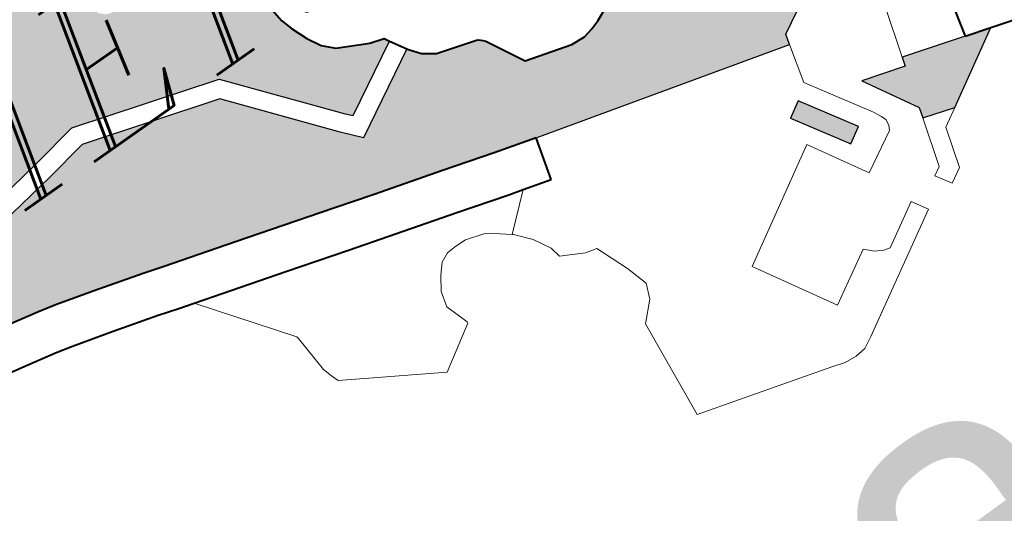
# Model space of a CAD drawing. Header units: metres. Extents: x 149090 to 149776, y 485756 to 486362.
# Tile 26 of 82: x 149591.32 to 149599.08, y 486278.28 to 486282.17. Entities that reach past the tile are written whole.
import ezdxf
from ezdxf.enums import TextEntityAlignment as Align

# ---------------------------------------------------------------- set-up
doc = ezdxf.new("R2010")
doc.units = ezdxf.units.M
doc.header["$MEASUREMENT"] = 0
for name, color, linetype, lineweight in [('WVB-alg-onderhoek', 7, 'Continuous', 30), ('WVB-pen-brm-dik 018', 6, 'Continuous', 13), ('WVB-pen-dik 035', 1, 'Continuous', 40), ('WVB-raster-20%', 254, 'Continuous', 30), ('WVB-raster-60%', 253, 'Continuous', 30), ('WVB-tekst-dik 035', 1, 'Continuous', 40), ('WVB-tekst-dik 050', 1, 'Continuous', 53)]:
    doc.layers.add(name, color=color, linetype=linetype, lineweight=lineweight)
doc.styles.add('1 200   cursief   0.18', font='ITALICS.shx', dxfattribs={"height": 0.36})
doc.styles.add('Style-WORKING', font='WORKING.shx')

# ---------------------------------------------------------------- blocks, each defined once
blk = doc.blocks.new('INZET')
at = {"layer": 'WVB-raster-20%', "extrusion": (0, 0, -1)}
for points in [[(0.099983, -0.109486), (0.098837, -0.108854), (0.098884, -0.108773), (0.099111, -0.108702), (0.099596, -0.108459), (0.099758, -0.108288), (0.099879, -0.108067), (0.099987, -0.107799), (0.10004, -0.107614), (0.100083, -0.107221), (0.100148, -0.106493), (0.100287, -0.1065), (0.102246, -0.105937), (0.102332, -0.105851), (0.102405, -0.105704), (0.102405, -0.105555), (0.102272, -0.10504), (0.101782, -0.103357), (0.101681, -0.103196), (0.101545, -0.103005), (0.101434, -0.102882), (0.10226, -0.102032), (0.10257, -0.102041), (0.104395, -0.102431), (0.104461, -0.102474), (0.104943, -0.104407), (0.105264, -0.104745), (0.1062, -0.105041), (0.106379, -0.105501), (0.106308, -0.105738), (0.105317, -0.107353), (0.104501, -0.107225), (0.103719, -0.107088), (0.101377, -0.107796), (0.10007, -0.109387)], [(0.093717, -0.112529), (0.093672, -0.112365), (0.093141, -0.112071), (0.092603, -0.112241), (0.092491, -0.112427), (0.092287, -0.111757), (0.091932, -0.111865), (0.091629, -0.112396), (0.091395, -0.111956), (0.091244, -0.111804), (0.091751, -0.110873), (0.092224, -0.111135), (0.092422, -0.111198), (0.092597, -0.111208), (0.092821, -0.111199), (0.092985, -0.11117), (0.095538, -0.110451), (0.09571, -0.110368), (0.095969, -0.110484), (0.096119, -0.110536), (0.096287, -0.110569), (0.096518, -0.110554), (0.097269, -0.11034), (0.097597, -0.109732), (0.09763, -0.109694), (0.097679, -0.10965), (0.097711, -0.109633), (0.098345, -0.10944), (0.098541, -0.109306), (0.098672, -0.109136), (0.098685, -0.109113), (0.100051, -0.109866), (0.100299, -0.10958), (0.101551, -0.108056), (0.103738, -0.107396), (0.104452, -0.107521), (0.105468, -0.10768), (0.106584, -0.105862), (0.106601, -0.105806), (0.10859, -0.106894), (0.107554, -0.108838), (0.107507, -0.108845), (0.107232, -0.108885), (0.10668, -0.108983), (0.106407, -0.109035), (0.105823, -0.109156), (0.105523, -0.109228), (0.104852, -0.109409), (0.10411, -0.109616), (0.10379, -0.109715), (0.103234, -0.109874), (0.102647, -0.110045), (0.102074, -0.110212), (0.101075, -0.110505), (0.100429, -0.110691), (0.099335, -0.111004), (0.098507, -0.111245), (0.097828, -0.111431)]]:
    blk.add_hatch(color=256, dxfattribs=at).paths.add_polyline_path(points)
at = {"layer": 'WVB-raster-20%'}
for points in [[(-0.09383, -0.114369), (-0.094375, -0.113489), (-0.094116, -0.113337), (-0.093572, -0.114216)], [(-0.092159, -0.114844), (-0.092669, -0.114689), (-0.092619, -0.114522), (-0.093117, -0.113657), (-0.092423, -0.11386), (-0.092381, -0.113721), (-0.09138, -0.11402), (-0.09097, -0.11414)]]:
    blk.add_hatch(color=256, dxfattribs=at).paths.add_polyline_path(points)
at = {"layer": 'WVB-pen-brm-dik 018'}
for p, q in [((-0.103719, -0.107088), (-0.104501, -0.107225)), ((-0.101377, -0.107796), (-0.103719, -0.107088)), ((-0.104501, -0.107225), (-0.105317, -0.107353)), ((-0.104452, -0.107521), (-0.103738, -0.107396)), ((-0.103738, -0.107396), (-0.101551, -0.108056)), ((-0.105468, -0.10768), (-0.104452, -0.107521)), ((-0.10007, -0.109387), (-0.101377, -0.107796)), ((-0.101551, -0.108056), (-0.100299, -0.10958)), ((-0.098837, -0.108854), (-0.099983, -0.109486)), ((-0.098685, -0.109113), (-0.098837, -0.108854)), ((-0.100051, -0.109866), (-0.098685, -0.109113)), ((-0.099983, -0.109486), (-0.10007, -0.109387)), ((-0.106542, -0.109721), (-0.106806, -0.109672)), ((-0.105975, -0.109839), (-0.106542, -0.109721)), ((-0.100299, -0.10958), (-0.100051, -0.109866)), ((-0.105696, -0.109906), (-0.105975, -0.109839)), ((-0.105038, -0.110084), (-0.105696, -0.109906)), ((-0.104308, -0.110288), (-0.105038, -0.110084)), ((-0.103983, -0.110388), (-0.104308, -0.110288)), ((-0.103738, -0.110458), (-0.103983, -0.110388)), ((-0.102721, -0.111825), (-0.103738, -0.110458)), ((-0.103738, -0.110458), (-0.102721, -0.111825)), ((-0.103428, -0.110547), (-0.103738, -0.110458)), ((-0.102842, -0.110717), (-0.103428, -0.110547)), ((-0.10227, -0.110883), (-0.102842, -0.110717)), ((-0.10127, -0.111177), (-0.10227, -0.110883)), ((-0.100622, -0.111364), (-0.10127, -0.111177)), ((-0.099529, -0.111676), (-0.100622, -0.111364)), ((-0.097828, -0.111431), (-0.098013, -0.112106)), ((-0.093717, -0.112529), (-0.097828, -0.111431)), ((-0.098698, -0.111919), (-0.099529, -0.111676)), ((-0.102715, -0.111865), (-0.102721, -0.111825)), ((-0.102721, -0.111825), (-0.102715, -0.111865)), ((-0.102675, -0.112491), (-0.102715, -0.111865)), ((-0.102715, -0.111865), (-0.102675, -0.112491)), ((-0.099015, -0.112463), (-0.098464, -0.111983)), ((-0.098464, -0.111983), (-0.099015, -0.112463)), ((-0.098464, -0.111983), (-0.098698, -0.111919)), ((-0.098013, -0.112106), (-0.098464, -0.111983)), ((-0.100169, -0.112186), (-0.100305, -0.112338)), ((-0.100305, -0.112338), (-0.100169, -0.112186)), ((-0.100016, -0.112114), (-0.100169, -0.112186)), ((-0.100169, -0.112186), (-0.100016, -0.112114)), ((-0.099848, -0.112098), (-0.100016, -0.112114)), ((-0.100016, -0.112114), (-0.099848, -0.112098)), ((-0.099664, -0.112106), (-0.099848, -0.112098)), ((-0.099848, -0.112098), (-0.099664, -0.112106)), ((-0.099375, -0.112194), (-0.099664, -0.112106)), ((-0.099664, -0.112106), (-0.099375, -0.112194)), ((-0.099249, -0.112282), (-0.099375, -0.112194)), ((-0.099375, -0.112194), (-0.099249, -0.112282)), ((-0.093141, -0.112071), (-0.093672, -0.112365)), ((-0.100305, -0.112338), (-0.100449, -0.112555)), ((-0.100449, -0.112555), (-0.100305, -0.112338)), ((-0.099015, -0.112463), (-0.099249, -0.112282)), ((-0.099249, -0.112282), (-0.099015, -0.112463)), ((-0.093672, -0.112365), (-0.093717, -0.112529)), ((-0.102627, -0.112643), (-0.102675, -0.112491)), ((-0.102675, -0.112491), (-0.102627, -0.112643)), ((-0.099, -0.112474), (-0.099015, -0.112463)), ((-0.099015, -0.112463), (-0.099, -0.112474)), ((-0.098792, -0.112715), (-0.099, -0.112474)), ((-0.099, -0.112474), (-0.098792, -0.112715)), ((-0.102587, -0.112764), (-0.102627, -0.112643)), ((-0.102627, -0.112643), (-0.102587, -0.112764)), ((-0.100449, -0.112555), (-0.100514, -0.112803)), ((-0.100514, -0.112803), (-0.100449, -0.112555)), ((-0.093717, -0.112529), (-0.093876, -0.113154)), ((-0.093876, -0.113154), (-0.093717, -0.112529)), ((-0.101107, -0.113645), (-0.102587, -0.112764)), ((-0.102587, -0.112764), (-0.101107, -0.113645)), ((-0.100514, -0.112803), (-0.100393, -0.11318)), ((-0.100393, -0.11318), (-0.100514, -0.112803)), ((-0.098639, -0.112995), (-0.098792, -0.112715)), ((-0.098792, -0.112715), (-0.098639, -0.112995)), ((-0.092381, -0.113721), (-0.092141, -0.11291)), ((-0.092141, -0.11291), (-0.092381, -0.113721)), ((-0.098607, -0.113172), (-0.098639, -0.112995)), ((-0.098639, -0.112995), (-0.098607, -0.113172)), ((-0.100393, -0.113204), (-0.101107, -0.113645)), ((-0.101107, -0.113645), (-0.100393, -0.113204)), ((-0.100393, -0.11318), (-0.100393, -0.113204)), ((-0.100393, -0.113204), (-0.100393, -0.11318)), ((-0.098239, -0.113364), (-0.098607, -0.113172)), ((-0.098607, -0.113172), (-0.098239, -0.113364)), ((-0.093876, -0.113154), (-0.09325, -0.114166)), ((-0.09325, -0.114166), (-0.093876, -0.113154)), ((-0.098054, -0.113412), (-0.098239, -0.113364)), ((-0.098239, -0.113364), (-0.098054, -0.113412)), ((-0.097838, -0.113949), (-0.098054, -0.113412)), ((-0.098054, -0.113412), (-0.097838, -0.113949)), ((-0.094375, -0.113489), (-0.094116, -0.113337)), ((-0.094116, -0.113337), (-0.093572, -0.114216)), ((-0.09138, -0.11402), (-0.091213, -0.11334)), ((-0.09383, -0.114369), (-0.094375, -0.113489)), ((-0.092619, -0.114522), (-0.093117, -0.113657)), ((-0.093117, -0.113657), (-0.092423, -0.11386)), ((-0.092423, -0.11386), (-0.092381, -0.113721)), ((-0.092381, -0.113721), (-0.09138, -0.11402)), ((-0.097734, -0.114307), (-0.097838, -0.113949)), ((-0.097838, -0.113949), (-0.097734, -0.114307)), ((-0.094403, -0.113981), (-0.096215, -0.115055)), ((-0.096215, -0.115055), (-0.094403, -0.113981)), ((-0.093856, -0.114909), (-0.094403, -0.113981)), ((-0.094403, -0.113981), (-0.093856, -0.114909)), ((-0.093572, -0.114216), (-0.09383, -0.114369)), ((-0.09325, -0.114166), (-0.093187, -0.114293)), ((-0.093187, -0.114293), (-0.09325, -0.114166)), ((-0.09097, -0.11414), (-0.092159, -0.114844)), ((-0.090823, -0.114183), (-0.09097, -0.11414)), ((-0.090085, -0.114401), (-0.090823, -0.114183)), ((-0.09783, -0.114548), (-0.097734, -0.114307)), ((-0.097734, -0.114307), (-0.09783, -0.114548)), ((-0.093187, -0.114293), (-0.093155, -0.114382)), ((-0.093155, -0.114382), (-0.093187, -0.114293)), ((-0.093155, -0.114382), (-0.093171, -0.114478)), ((-0.093171, -0.114478), (-0.093155, -0.114382)), ((-0.093171, -0.114478), (-0.093211, -0.11455)), ((-0.093211, -0.11455), (-0.093171, -0.114478)), ((-0.092669, -0.114689), (-0.092619, -0.114522)), ((-0.098111, -0.114828), (-0.09783, -0.114548)), ((-0.09783, -0.114548), (-0.098111, -0.114828)), ((-0.093211, -0.11455), (-0.093856, -0.114909)), ((-0.093856, -0.114909), (-0.093211, -0.11455)), ((-0.092898, -0.115461), (-0.092669, -0.114689)), ((-0.092669, -0.114689), (-0.092898, -0.115461)), ((-0.092159, -0.114844), (-0.092669, -0.114689)), ((-0.098271, -0.116464), (-0.098111, -0.114828)), ((-0.098111, -0.114828), (-0.098271, -0.116464)), ((-0.092159, -0.114844), (-0.092453, -0.115018)), ((-0.092453, -0.115018), (-0.092159, -0.114844)), ((-0.096215, -0.115055), (-0.095469, -0.11633)), ((-0.095469, -0.11633), (-0.096215, -0.115055)), ((-0.092453, -0.115018), (-0.092644, -0.115662)), ((-0.092644, -0.115662), (-0.092453, -0.115018)), ((-0.093039, -0.115543), (-0.092898, -0.115461)), ((-0.092898, -0.115461), (-0.093039, -0.115543)), ((-0.092883, -0.115799), (-0.093039, -0.115543)), ((-0.093039, -0.115543), (-0.092883, -0.115799)), ((-0.094268, -0.116068), (-0.093575, -0.115661)), ((-0.093575, -0.115661), (-0.094268, -0.116068)), ((-0.093575, -0.115661), (-0.093423, -0.11592)), ((-0.093423, -0.11592), (-0.093575, -0.115661)), ((-0.092644, -0.115662), (-0.092883, -0.115799)), ((-0.092883, -0.115799), (-0.092644, -0.115662)), ((-0.095469, -0.11633), (-0.094627, -0.115841)), ((-0.094627, -0.115841), (-0.095469, -0.11633)), ((-0.093423, -0.11592), (-0.095325, -0.117037)), ((-0.095325, -0.117037), (-0.093423, -0.11592)), ((-0.094627, -0.115841), (-0.094499, -0.115969)), ((-0.094499, -0.115969), (-0.094627, -0.115841)), ((-0.094499, -0.115969), (-0.094371, -0.116042)), ((-0.094371, -0.116042), (-0.094499, -0.115969)), ((-0.094371, -0.116042), (-0.094268, -0.116068)), ((-0.094268, -0.116068), (-0.094371, -0.116042)), ((-0.096101, -0.117073), (-0.098271, -0.116464)), ((-0.098271, -0.116464), (-0.096101, -0.117073)), ((-0.095892, -0.117137), (-0.096101, -0.117073)), ((-0.096101, -0.117073), (-0.095892, -0.117137)), ((-0.095692, -0.117153), (-0.095892, -0.117137)), ((-0.095892, -0.117137), (-0.095692, -0.117153)), ((-0.095508, -0.117137), (-0.095692, -0.117153)), ((-0.095692, -0.117153), (-0.095508, -0.117137)), ((-0.095325, -0.117037), (-0.095508, -0.117137)), ((-0.095508, -0.117137), (-0.095325, -0.117037))]:
    blk.add_line(p, q, dxfattribs=at)
at = {"layer": 'WVB-pen-dik 035', "flags": 128}
for points in [[(-0.100148, -0.106493), (-0.100083, -0.107221), (-0.10004, -0.107614), (-0.099987, -0.107799), (-0.099879, -0.108067), (-0.099758, -0.108288), (-0.099596, -0.108459), (-0.099111, -0.108702), (-0.098884, -0.108773), (-0.098837, -0.108854)], [(-0.10379, -0.109715), (-0.10411, -0.109616), (-0.104852, -0.109409), (-0.105523, -0.109228), (-0.105823, -0.109156), (-0.106407, -0.109035), (-0.10668, -0.108983), (-0.107232, -0.108885), (-0.107507, -0.108845), (-0.107554, -0.108838)], [(-0.098837, -0.108854), (-0.098685, -0.109113)], [(-0.098685, -0.109113), (-0.098672, -0.109136), (-0.098541, -0.109306), (-0.098345, -0.10944), (-0.097711, -0.109633), (-0.097679, -0.10965), (-0.09763, -0.109694), (-0.097597, -0.109732), (-0.097269, -0.11034), (-0.096518, -0.110554), (-0.096287, -0.110569), (-0.096119, -0.110536), (-0.095969, -0.110484), (-0.09571, -0.110368)], [(-0.110114, -0.109337), (-0.109822, -0.109345), (-0.109515, -0.109359), (-0.109267, -0.109376), (-0.10899, -0.109391), (-0.108648, -0.109417), (-0.108482, -0.109433), (-0.108278, -0.109455), (-0.107995, -0.109486), (-0.107793, -0.10951), (-0.107609, -0.109537), (-0.107344, -0.109576), (-0.106806, -0.109672), (-0.106542, -0.109721), (-0.105975, -0.109839), (-0.105696, -0.109906), (-0.105038, -0.110084), (-0.104308, -0.110288), (-0.103983, -0.110388)], [(-0.097828, -0.111431), (-0.098507, -0.111245), (-0.099335, -0.111004), (-0.100429, -0.110691), (-0.101075, -0.110505), (-0.102074, -0.110212), (-0.102647, -0.110045), (-0.103234, -0.109874), (-0.10379, -0.109715)], [(-0.103983, -0.110388), (-0.103738, -0.110458)], [(-0.103738, -0.110458), (-0.103428, -0.110547), (-0.102842, -0.110717), (-0.10227, -0.110883), (-0.10127, -0.111177), (-0.100622, -0.111364), (-0.099529, -0.111676), (-0.098698, -0.111919), (-0.098464, -0.111983)], [(-0.098013, -0.112106), (-0.097828, -0.111431)], [(-0.098464, -0.111983), (-0.098013, -0.112106)], [(-0.091213, -0.11334), (-0.09138, -0.11402)], [(-0.09138, -0.11402), (-0.09097, -0.11414)], [(-0.09097, -0.11414), (-0.090823, -0.114183), (-0.090085, -0.114401), (-0.089075, -0.114686), (-0.088108, -0.11497), (-0.087403, -0.115172), (-0.086216, -0.115513), (-0.085263, -0.115782), (-0.084326, -0.116056), (-0.083192, -0.116387), (-0.082123, -0.116709), (-0.081238, -0.116972), (-0.080217, -0.11729), (-0.079866, -0.117402)]]:
    blk.add_lwpolyline(points, dxfattribs=at)
at = {"layer": 'WVB-raster-20%', "flags": 128}
for points in [[(-0.105317, -0.107353), (-0.104501, -0.107225), (-0.103719, -0.107088), (-0.101377, -0.107796), (-0.10007, -0.109387), (-0.099983, -0.109486), (-0.098837, -0.108854), (-0.098884, -0.108773), (-0.099111, -0.108702), (-0.099596, -0.108459), (-0.099758, -0.108288), (-0.099879, -0.108067), (-0.099987, -0.107799), (-0.10004, -0.107614), (-0.100083, -0.107221)], [(-0.09571, -0.110368), (-0.095969, -0.110484), (-0.096119, -0.110536), (-0.096287, -0.110569), (-0.096518, -0.110554), (-0.097269, -0.11034), (-0.097597, -0.109732), (-0.09763, -0.109694), (-0.097679, -0.10965), (-0.097711, -0.109633), (-0.098345, -0.10944), (-0.098541, -0.109306), (-0.098672, -0.109136), (-0.098685, -0.109113), (-0.100051, -0.109866), (-0.100299, -0.10958), (-0.101551, -0.108056), (-0.103738, -0.107396), (-0.104452, -0.107521), (-0.105468, -0.10768)], [(-0.106407, -0.109035), (-0.105823, -0.109156), (-0.105523, -0.109228), (-0.104852, -0.109409), (-0.10411, -0.109616), (-0.10379, -0.109715), (-0.103234, -0.109874), (-0.102647, -0.110045), (-0.102074, -0.110212), (-0.101075, -0.110505), (-0.100429, -0.110691), (-0.099335, -0.111004), (-0.098507, -0.111245), (-0.097828, -0.111431), (-0.093717, -0.112529), (-0.093672, -0.112365), (-0.093141, -0.112071)]]:
    blk.add_lwpolyline(points, dxfattribs=at)
for points in [[(-0.093572, -0.114216), (-0.094116, -0.113337), (-0.094375, -0.113489), (-0.09383, -0.114369)], [(-0.092159, -0.114844), (-0.09097, -0.11414), (-0.09138, -0.11402), (-0.092381, -0.113721), (-0.092423, -0.11386), (-0.093117, -0.113657), (-0.092619, -0.114522), (-0.092669, -0.114689)]]:
    blk.add_lwpolyline(points, close=True, dxfattribs=at)
at = {"layer": 'WVB-tekst-dik 035', "style": '1 200   cursief   0.18'}
blk.add_text('ALMERE-HAVEN', height=0.0024, dxfattribs=at).set_placement((-0.110631, -0.107726))

msp = doc.modelspace()

# ---------------------------------------------------------------- linework, layer by layer
at = {"layer": 'WVB-alg-onderhoek', "lineweight": 40, "ltscale": 500}
msp.add_3dface([(149266.0511, 485765.9943), (149768.6553, 486120.415), (149603.259, 486354.9637), (149100.6548, 486000.543)], dxfattribs=at)

# ---------------------------------------------------------------- block references
at = {"layer": 'WVB-raster-60%', "xscale": 500.0000000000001, "yscale": 500.0000000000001, "zscale": 500.0000000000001, "rotation": 35.19028839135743}
msp.add_blockref('INZET', (149603.259, 486354.9637), dxfattribs=at)

# ---------------------------------------------------------------- texts
at = {"layer": 'WVB-tekst-dik 050', "linetype": 'Continuous', "style": 'Style-WORKING', "width": 0.983051}
msp.add_text('locatie', height=2.66633, rotation=35.19029, dxfattribs=at).set_placement((149598.4095, 486278.0033), align=Align.MIDDLE_CENTER)

doc.saveas('drawing.dxf')
